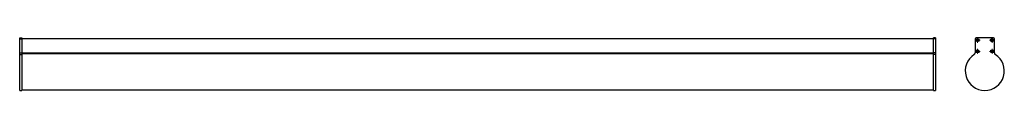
# Model space of a CAD drawing. Header units: millimetres. Extents: x -1611 to 848, y 379 to 511.
import ezdxf

# ---------------------------------------------------------------- set-up
doc = ezdxf.new("R2010")
doc.units = ezdxf.units.MM

# ---------------------------------------------------------------- blocks, each defined once
blk = doc.blocks.new('SW_CENTERMARKSYMBOL_0')
at = {"color": 0, "linetype": 'Continuous', "lineweight": 18}
for p, q in [((-5, 0), (-6.5, 0)), ((0, 0), (-2.5, 0)), ((0, 5), (0, 6.5)), ((0, 0), (0, 2.5)), ((0, 0), (0, -2.5)), ((0, 0), (2.5, 0)), ((5, 0), (6.5, 0)), ((0, -5), (0, -6.5))]:
    blk.add_line(p, q, dxfattribs=at)
blk = doc.blocks.new('SW_CENTERMARKSYMBOL_1')
at = {"color": 0, "linetype": 'Continuous', "lineweight": 18}
for p, q in [((-5, 0), (-6.5, 0)), ((0, 0), (-2.5, 0)), ((0, 5), (0, 6.5)), ((0, 0), (0, 2.5)), ((0, 0), (0, -2.5)), ((0, 0), (2.5, 0)), ((5, 0), (6.5, 0)), ((0, -5), (0, -6.5))]:
    blk.add_line(p, q, dxfattribs=at)
blk = doc.blocks.new('SW_CENTERMARKSYMBOL_2')
at = {"color": 0, "linetype": 'Continuous', "lineweight": 18}
for p, q in [((-5, 0), (-6.5, 0)), ((0, 0), (-2.5, 0)), ((0, 5), (0, 6.5)), ((0, 0), (0, 2.5)), ((0, 0), (0, -2.5)), ((0, 0), (2.5, 0)), ((5, 0), (6.5, 0)), ((0, -5), (0, -6.5))]:
    blk.add_line(p, q, dxfattribs=at)
blk = doc.blocks.new('SW_CENTERMARKSYMBOL_3')
at = {"color": 0, "linetype": 'Continuous', "lineweight": 18}
for p, q in [((-5, 0), (-6.5, 0)), ((0, 0), (-2.5, 0)), ((0, 5), (0, 6.5)), ((0, 0), (0, 2.5)), ((0, 0), (0, -2.5)), ((0, 0), (2.5, 0)), ((5, 0), (6.5, 0)), ((0, -5), (0, -6.5))]:
    blk.add_line(p, q, dxfattribs=at)

msp = doc.modelspace()

# ---------------------------------------------------------------- linework, layer by layer
at = {"color": 7, "linetype": 'Continuous', "lineweight": 25}
for p, q in [((-1610.8, 510.5), (-1605.8, 510.5)), ((-1610.8, 508), (-1610.8, 510.5)), ((-1610.8, 508), (-1605.8, 508)), ((-1610.8, 472.8), (-1610.8, 508)), ((-1605.8, 510.5), (-1605.8, 508)), ((671.2, 508.1), (-1605.8, 508.1)), ((-1605.8, 508), (-1605.8, 472.8)), ((676.2, 510.5), (671.2, 510.5)), ((671.2, 508), (671.2, 510.5)), ((676.2, 508), (671.2, 508)), ((671.2, 472.8), (671.2, 508)), ((676.2, 510.5), (676.2, 508)), ((676.2, 508), (676.2, 472.8)), ((774.8, 508), (774.8, 472.8)), ((820.3, 510.5), (777.3, 510.5)), ((779.9, 505.1), (778.6, 505.1)), ((778.6, 505.1), (778.6, 504)), ((779.7, 504.8), (778.6, 505.1)), ((779.7, 504.2), (778.6, 504)), ((778.6, 504), (779.9, 504)), ((780.2, 506.7), (780.2, 505.4)), ((780.4, 505.5), (780.2, 506.7)), ((781.3, 506.7), (780.2, 506.7)), ((780.2, 503.7), (780.2, 502.4)), ((780.4, 503.5), (780.2, 502.4)), ((780.2, 502.4), (781.3, 502.4)), ((781, 505.5), (781.3, 506.7)), ((781, 503.5), (781.3, 502.4)), ((781.3, 505.4), (781.3, 506.7)), ((781.3, 502.4), (781.3, 503.7)), ((782.9, 505.1), (781.6, 505.1)), ((781.6, 504), (782.9, 504)), ((781.7, 504.8), (782.9, 505.1)), ((781.7, 504.2), (782.9, 504)), ((782.9, 504), (782.9, 505.1)), ((815.9, 504.8), (814.8, 505.1)), ((816.1, 505.1), (814.8, 505.1)), ((814.8, 505.1), (814.8, 504)), ((815.9, 504.2), (814.8, 504)), ((814.8, 504), (816.1, 504)), ((816.4, 506.7), (816.4, 505.4)), ((816.6, 505.5), (816.4, 506.7)), ((817.5, 506.7), (816.4, 506.7)), ((816.4, 503.7), (816.4, 502.4)), ((816.6, 503.5), (816.4, 502.4)), ((816.4, 502.4), (817.5, 502.4)), ((817.2, 505.5), (817.5, 506.7)), ((817.2, 503.5), (817.5, 502.4)), ((817.5, 505.4), (817.5, 506.7)), ((817.5, 502.4), (817.5, 503.7)), ((819.1, 505.1), (817.8, 505.1)), ((817.8, 504), (819.1, 504)), ((817.9, 504.8), (819.1, 505.1)), ((817.9, 504.2), (819.1, 504)), ((819.1, 504), (819.1, 505.1)), ((822.8, 472.8), (822.8, 508)), ((-1610.8, 472.8), (-1605.8, 472.8)), ((-1610.8, 468.6), (-1610.8, 472.8)), ((-1610.8, 468.6), (-1605.8, 468.6)), ((-1610.8, 378.8), (-1610.8, 468.6)), ((-1605.8, 472.8), (-1605.8, 468.6)), ((671.2, 472.1), (-1605.8, 472.1)), ((671.2, 470.6), (-1605.8, 470.6)), ((-1605.8, 468.6), (-1605.8, 378.8)), ((676.2, 472.8), (671.2, 472.8)), ((671.2, 468.6), (671.2, 472.8)), ((671.2, 378.8), (671.2, 468.6)), ((676.2, 468.6), (671.2, 468.6)), ((676.2, 472.8), (676.2, 468.6)), ((676.2, 468.6), (676.2, 378.8)), ((779.7, 476.8), (778.6, 477.1)), ((779.9, 477.1), (778.6, 477.1)), ((778.6, 477.1), (778.6, 476)), ((779.7, 476.2), (778.6, 476)), ((778.6, 476), (779.9, 476)), ((780.2, 478.7), (780.2, 477.4)), ((780.4, 477.5), (780.2, 478.7)), ((781.3, 478.7), (780.2, 478.7)), ((780.2, 475.7), (780.2, 474.4)), ((780.4, 475.5), (780.2, 474.4)), ((780.2, 474.4), (781.3, 474.4)), ((781, 477.5), (781.3, 478.7)), ((781, 475.5), (781.3, 474.4)), ((781.3, 477.4), (781.3, 478.7)), ((781.3, 474.4), (781.3, 475.7)), ((782.9, 477.1), (781.6, 477.1)), ((781.6, 476), (782.9, 476)), ((781.7, 476.8), (782.9, 477.1)), ((781.7, 476.2), (782.9, 476)), ((782.9, 476), (782.9, 477.1)), ((815.9, 476.8), (814.8, 477.1)), ((816.1, 477.1), (814.8, 477.1)), ((814.8, 477.1), (814.8, 476)), ((815.9, 476.2), (814.8, 476)), ((814.8, 476), (816.1, 476)), ((816.4, 478.7), (816.4, 477.4)), ((816.6, 477.5), (816.4, 478.7)), ((817.5, 478.7), (816.4, 478.7)), ((816.4, 475.7), (816.4, 474.4)), ((816.6, 475.5), (816.4, 474.4)), ((816.4, 474.4), (817.5, 474.4)), ((817.2, 477.5), (817.5, 478.7)), ((817.2, 475.5), (817.5, 474.4)), ((817.5, 477.4), (817.5, 478.7)), ((817.5, 474.4), (817.5, 475.7)), ((819.1, 477.1), (817.8, 477.1)), ((817.8, 476), (819.1, 476)), ((817.9, 476.8), (819.1, 477.1)), ((817.9, 476.2), (819.1, 476)), ((819.1, 476), (819.1, 477.1)), ((-1610.8, 378.8), (-1605.8, 378.8)), ((-1605.8, 380.1), (671.2, 380.1)), ((671.2, 378.8), (676.2, 378.8))]:
    msp.add_line(p, q, dxfattribs=at)
at = {"color": 8, "linetype": 'Continuous', "lineweight": 25}
for p, q in [((780.1, 504.8), (779.9, 505.1)), ((780.1, 504.2), (779.9, 504)), ((780.4, 505.1), (780.2, 505.4)), ((780.4, 503.9), (780.2, 503.7)), ((781, 505.1), (781.3, 505.4)), ((781, 503.9), (781.3, 503.7)), ((781.3, 504.8), (781.6, 505.1)), ((781.3, 504.2), (781.6, 504)), ((816.3, 504.8), (816.1, 505.1)), ((816.3, 504.2), (816.1, 504)), ((816.6, 505.1), (816.4, 505.4)), ((816.6, 503.9), (816.4, 503.7)), ((817.2, 505.1), (817.5, 505.4)), ((817.2, 503.9), (817.5, 503.7)), ((817.5, 504.8), (817.8, 505.1)), ((817.5, 504.2), (817.8, 504)), ((671.2, 470.3), (-1605.8, 470.3)), ((780.1, 476.8), (779.9, 477.1)), ((780.1, 476.2), (779.9, 476)), ((780.4, 477.1), (780.2, 477.4)), ((780.4, 475.9), (780.2, 475.7)), ((781, 477.1), (781.3, 477.4)), ((781, 475.9), (781.3, 475.7)), ((781.3, 476.8), (781.6, 477.1)), ((781.3, 476.2), (781.6, 476)), ((816.3, 476.8), (816.1, 477.1)), ((816.3, 476.2), (816.1, 476)), ((816.6, 477.1), (816.4, 477.4)), ((816.6, 475.9), (816.4, 475.7)), ((817.2, 477.1), (817.5, 477.4)), ((817.2, 475.9), (817.5, 475.7)), ((817.5, 476.8), (817.8, 477.1)), ((817.5, 476.2), (817.8, 476))]:
    msp.add_line(p, q, dxfattribs=at)
at = {"color": 7, "linetype": 'Continuous', "lineweight": 25}
for centre, radius in [((780.7, 504.5), 4), ((780.7, 504.5), 3.65), ((816.9, 504.5), 4), ((816.9, 504.5), 3.65), ((780.7, 476.5), 4), ((780.7, 476.5), 3.65), ((816.9, 476.5), 4), ((816.9, 476.5), 3.65)]:
    msp.add_circle(centre, radius, dxfattribs=at)
for centre, radius, start, end in [((777.3, 508), 2.5, 90, 180), ((820.3, 508), 2.5, 0, 90), ((798.8, 427.6), 48.8, 122.652, 57.348), ((769.8, 472.8), 5, 302.652, 0), ((827.8, 472.8), 5, 180, 237.348)]:
    msp.add_arc(centre, radius, start, end, dxfattribs=at)
for points in [[(779.9, 505.1), (780, 505.1), (780.1, 505.1), (780.2, 505.2), (780.2, 505.3), (780.2, 505.4)], [(780.2, 503.7), (780.2, 503.8), (780.2, 503.9), (780.1, 504), (780, 504), (779.9, 504)], [(781.3, 505.4), (781.3, 505.3), (781.3, 505.2), (781.4, 505.1), (781.5, 505.1), (781.6, 505.1)], [(781.6, 504), (781.5, 504), (781.4, 504), (781.3, 503.9), (781.3, 503.8), (781.3, 503.7)], [(816.1, 505.1), (816.2, 505.1), (816.3, 505.1), (816.4, 505.2), (816.4, 505.3), (816.4, 505.4)], [(816.4, 503.7), (816.4, 503.8), (816.4, 503.9), (816.3, 504), (816.2, 504), (816.1, 504)], [(817.5, 505.4), (817.5, 505.3), (817.5, 505.2), (817.6, 505.1), (817.7, 505.1), (817.8, 505.1)], [(817.8, 504), (817.7, 504), (817.6, 504), (817.5, 503.9), (817.5, 503.8), (817.5, 503.7)], [(779.9, 477.1), (780, 477.1), (780.1, 477.1), (780.2, 477.2), (780.2, 477.3), (780.2, 477.4)], [(780.2, 475.7), (780.2, 475.8), (780.2, 475.9), (780.1, 476), (780, 476), (779.9, 476)], [(781.3, 477.4), (781.3, 477.3), (781.3, 477.2), (781.4, 477.1), (781.5, 477.1), (781.6, 477.1)], [(781.6, 476), (781.5, 476), (781.4, 476), (781.3, 475.9), (781.3, 475.8), (781.3, 475.7)], [(816.1, 477.1), (816.2, 477.1), (816.3, 477.1), (816.4, 477.2), (816.4, 477.3), (816.4, 477.4)], [(816.4, 475.7), (816.4, 475.8), (816.4, 475.9), (816.3, 476), (816.2, 476), (816.1, 476)], [(817.5, 477.4), (817.5, 477.3), (817.5, 477.2), (817.6, 477.1), (817.7, 477.1), (817.8, 477.1)], [(817.8, 476), (817.7, 476), (817.6, 476), (817.5, 475.9), (817.5, 475.8), (817.5, 475.7)]]:
    msp.add_open_spline(points, degree=3, knots=[0, 0, 0, 0, 0.5, 0.5, 1, 1, 1, 1], dxfattribs=at)

# ---------------------------------------------------------------- block references
at = {"color": 7, "linetype": 'Continuous', "lineweight": 0}
for name, p in [('SW_CENTERMARKSYMBOL_0', (780.7, 504.5)), ('SW_CENTERMARKSYMBOL_3', (816.9, 504.5)), ('SW_CENTERMARKSYMBOL_1', (780.7, 476.5)), ('SW_CENTERMARKSYMBOL_2', (816.9, 476.5))]:
    msp.add_blockref(name, p, dxfattribs=at)

doc.saveas('drawing.dxf')
